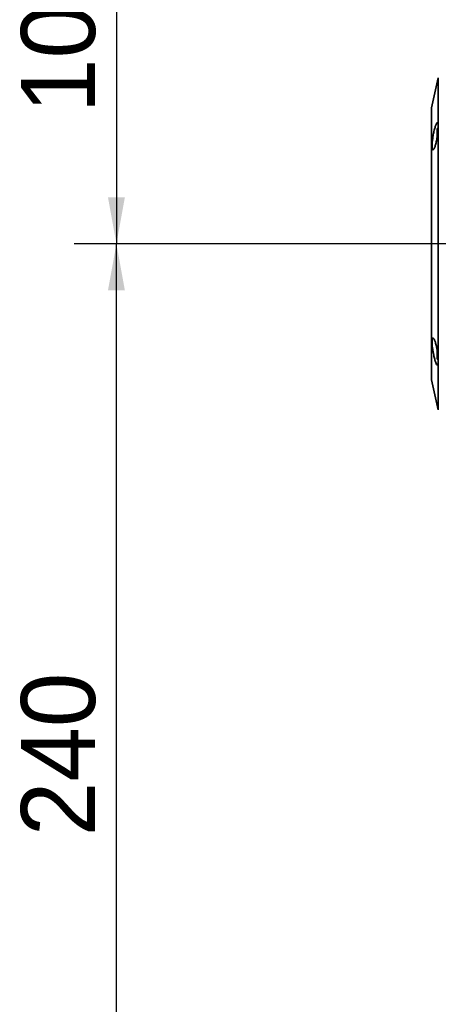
# Paper-space layout '图纸1' of a CAD drawing. Header units: millimetres. Extents: x 98 to 175, y 94 to 269.
# Tile 9 of 13: x 98 to 118, y 190 to 236. Entities that reach past the tile are written whole.
import ezdxf

# ---------------------------------------------------------------- set-up
doc = ezdxf.new("R2010")
doc.units = ezdxf.units.MM
doc.layers.add('标注层', color=150, linetype='Continuous')
doc.styles.add('SLDTEXTSTYLE1', font='ARIAL.TTF', dxfattribs={"width": 0.948})
doc.dimstyles.new('SLDDIMSTYLE0', dxfattribs={"dimtxt": 3.5, "dimasz": 2.2, "dimexe": 0, "dimexo": 0.0625, "dimgap": 0.875, "dimtad": 2, "dimlfac": 5, "dimrnd": 1e-09, "dimzin": 12, "dimdsep": 46, "dimtxsty": 'SLDTEXTSTYLE1', "dimsah": 1, "dimcen": 0.09, "dimadec": 0, "dimazin": 3, "dimtfac": 1, "dimtdec": 3, "dimtofl": 0, "dimtmove": 0, "dimatfit": 3, "dimfxl": 0, "dimfrac": 2, "dimtolj": 1, "dimtzin": 12, "dimarcsym": 0})

# ---------------------------------------------------------------- blocks, each defined once
blk = doc.blocks.new('_D_4')
at = {"layer": '标注层'}
for p, q in [((124.726, 225.754), (100.56, 225.754)), ((102.56, 177.754), (102.56, 225.754)), ((136.669, 177.754), (100.56, 177.754))]:
    blk.add_line(p, q, dxfattribs=at)
for points in [[(102.56, 225.754), (102.16, 223.554), (102.96, 223.554)], [(102.56, 177.754), (102.96, 179.954), (102.16, 179.954)]]:
    blk.add_solid(points, dxfattribs=at)
at = {"layer": '标注层', "insert": (98.048, 197.744), "char_height": 3.5, "attachment_point": 1, "rotation": 90, "style": 'SLDTEXTSTYLE1'}
blk.add_mtext('240', dxfattribs=at)
blk = doc.blocks.new('_D_5')
at = {"layer": '标注层'}
for p, q in [((145.126, 246.154), (100.56, 246.154)), ((102.56, 246.154), (102.56, 225.754)), ((124.726, 225.754), (100.56, 225.754))]:
    blk.add_line(p, q, dxfattribs=at)
for points in [[(102.56, 246.154), (102.16, 243.954), (102.96, 243.954)], [(102.56, 225.754), (102.96, 227.954), (102.16, 227.954)]]:
    blk.add_solid(points, dxfattribs=at)
at = {"layer": '标注层', "insert": (98.048, 231.943), "char_height": 3.5, "attachment_point": 1, "rotation": 90, "style": 'SLDTEXTSTYLE1'}
blk.add_mtext('102', dxfattribs=at)

psp = doc.layouts.new('图纸1')

# ---------------------------------------------------------------- linework, layer by layer
at = {"color": 7, "linetype": 'Continuous', "lineweight": 35}
for p, q in [((117.7742, 233.5977), (117.4567, 232.1866)), ((117.7202, 231.045), (117.7203, 231.045)), ((117.7202, 230.845), (117.7202, 231.045)), ((117.7203, 231.045), (117.7203, 230.845)), ((117.7202, 230.7536), (117.7202, 230.845)), ((117.7203, 230.845), (117.7202, 230.845)), ((117.7203, 230.845), (117.7203, 230.754)), ((117.7203, 220.6626), (117.7203, 220.7562)), ((117.7202, 220.4626), (117.7202, 220.6626)), ((117.7203, 220.6626), (117.7202, 220.6626)), ((117.7203, 220.4626), (117.7202, 220.4626)), ((117.7203, 220.4626), (117.7202, 220.4626)), ((117.7203, 220.6626), (117.7203, 220.4626)), ((117.4567, 219.321), (117.7742, 217.9099))]:
    psp.add_line(p, q, dxfattribs=at)
at = {"color": 7, "linetype": 'Continuous', "lineweight": 35, "flags": 128}
for points in [[(117.7742, 217.9099), (117.7742, 217.9121), (117.7744, 217.9654), (117.7745, 218.0892), (117.7746, 218.2824), (117.7748, 218.5432), (117.7749, 218.8694), (117.775, 219.2579), (117.7751, 219.7052), (117.7752, 220.2073), (117.7753, 220.7597), (117.7754, 221.3572), (117.7755, 221.9946), (117.7755, 222.666), (117.7756, 223.3654), (117.7756, 224.0864), (117.7756, 224.8226), (117.7757, 225.5671), (117.7756, 226.3134), (117.7756, 227.0545), (117.7756, 227.7839), (117.7756, 228.495), (117.7755, 229.1811), (117.7754, 229.8363), (117.7754, 230.4545), (117.7753, 231.0301), (117.7752, 231.5579), (117.7751, 232.0332), (117.775, 232.4516), (117.7748, 232.8093), (117.7747, 233.1031), (117.7746, 233.3304), (117.7744, 233.4891), (117.7743, 233.5777), (117.7742, 233.5977)], [(117.4539, 221.2519), (117.454, 221.7559), (117.4541, 222.3053), (117.4541, 222.8937), (117.4542, 223.5145), (117.4542, 224.1606), (117.4542, 224.8249), (117.4543, 225.4996), (117.4543, 226.1772), (117.4542, 226.8501), (117.4542, 227.5105), (117.4542, 228.151), (117.4541, 228.7643), (117.4541, 229.3436), (117.454, 229.8821), (117.4539, 230.3739), (117.4538, 230.8134), (117.4537, 231.1955), (117.4536, 231.5159), (117.4535, 231.7711), (117.4533, 231.9581), (117.4532, 232.0748), (117.4531, 232.1199), (117.453, 232.0928), (117.4528, 231.9939), (117.4527, 231.8244), (117.4526, 231.586), (117.4525, 231.2815), (117.4524, 230.9145), (117.4523, 230.4889), (117.4522, 230.0097), (117.4521, 229.4823), (117.4521, 228.9126), (117.452, 228.3072), (117.452, 227.6728), (117.4519, 227.0167), (117.4519, 226.3462), (117.4519, 225.6691), (117.4519, 224.9929), (117.4519, 224.3253), (117.452, 223.6739), (117.452, 223.0461), (117.4521, 222.449), (117.4521, 221.8893), (117.4522, 221.3734), (117.4523, 220.9071), (117.4524, 220.4958), (117.4525, 220.144), (117.4526, 219.8558), (117.4528, 219.6344), (117.4529, 219.4823), (117.453, 219.4013), (117.4531, 219.3923), (117.4533, 219.4553), (117.4534, 219.5897), (117.4535, 219.794), (117.4536, 220.0658), (117.4537, 220.402), (117.4538, 220.7989), (117.4539, 221.2519)], [(117.4567, 232.1866), (117.4568, 232.1778), (117.4569, 232.1074), (117.457, 231.9674), (117.4571, 231.7594), (117.4573, 231.4855), (117.4574, 231.1488), (117.4575, 230.7531), (117.4576, 230.3025), (117.4576, 229.8021), (117.4577, 229.2574), (117.4578, 228.6742), (117.4578, 228.0591), (117.4579, 227.4187), (117.4579, 226.7601), (117.4579, 226.0905), (117.4579, 225.4171), (117.4579, 224.7475), (117.4579, 224.0889), (117.4578, 223.4485), (117.4578, 222.8334), (117.4577, 222.2502), (117.4576, 221.7055), (117.4576, 221.2051), (117.4575, 220.7546), (117.4574, 220.3588), (117.4573, 220.0221), (117.4571, 219.7482), (117.457, 219.5402), (117.4569, 219.4002), (117.4568, 219.3298), (117.4567, 219.321)], [(117.7203, 230.754), (117.7203, 230.845), (117.7203, 230.9713), (117.7203, 231.0783), (117.7203, 231.1498), (117.7203, 231.175), (117.7202, 231.1498), (117.7202, 231.0783), (117.7202, 230.9713), (117.7202, 230.845), (117.7202, 230.7517)], [(117.7702, 231.2394), (117.7511, 231.2169), (117.7203, 231.175)], [(117.7202, 220.7561), (117.7202, 220.6626), (117.7202, 220.5363), (117.7202, 220.4293), (117.7202, 220.3577), (117.7203, 220.3326), (117.7203, 220.3577), (117.7203, 220.4293), (117.7203, 220.5363), (117.7203, 220.6626), (117.7203, 220.6626)], [(117.7203, 220.3326), (117.7511, 220.2907), (117.7603, 220.2796)]]:
    psp.add_lwpolyline(points, dxfattribs=at)
at = {"color": 7, "linetype": 'Continuous', "lineweight": 35}
for points, knots in [([(117.5341, 230.8589), (117.5406, 230.895), (117.5539, 230.9683), (117.5765, 231.0735), (117.6004, 231.1727), (117.625, 231.2617), (117.6498, 231.3396), (117.6738, 231.4027), (117.6967, 231.4497), (117.7173, 231.4783), (117.7354, 231.4881), (117.7503, 231.4789), (117.762, 231.4511), (117.7699, 231.4065), (117.7742, 231.3458), (117.7747, 231.2723), (117.7716, 231.1866), (117.765, 231.0928), (117.7549, 230.9917), (117.7418, 230.8872), (117.7256, 230.7806), (117.7068, 230.6759), (117.6857, 230.5747), (117.6629, 230.4809), (117.6387, 230.3963), (117.6141, 230.3246), (117.5894, 230.2673), (117.5658, 230.2274), (117.5438, 230.2056), (117.5247, 230.203), (117.5087, 230.2197), (117.4967, 230.2541), (117.4889, 230.3057), (117.4856, 230.3712), (117.4867, 230.4499), (117.4919, 230.5378), (117.5013, 230.6343), (117.5125, 230.7218), (117.5238, 230.7974), (117.5307, 230.8384), (117.5341, 230.8589)], [0, 0, 0, 0, 0.0270688, 0.0549331, 0.0819979, 0.1098293, 0.1372143, 0.1653924, 0.192773, 0.2209696, 0.2479553, 0.2757573, 0.302165, 0.3293691, 0.3552627, 0.3819235, 0.4075495, 0.4339165, 0.4595978, 0.486005, 0.512038, 0.5387968, 0.5653654, 0.5926747, 0.6197798, 0.6476525, 0.6750721, 0.7032908, 0.7306151, 0.7587617, 0.7855553, 0.8131694, 0.8392262, 0.866072, 0.8915769, 0.9178273, 0.9432586, 0.9694052, 0.9846314, 1, 1, 1, 1]), ([(117.5341, 220.6487), (117.5229, 220.7197), (117.5005, 220.8618), (117.4849, 221.0546), (117.4862, 221.2027), (117.5047, 221.2914), (117.5373, 221.313), (117.5806, 221.264), (117.6297, 221.1464), (117.6788, 220.9708), (117.722, 220.7578), (117.7543, 220.5346), (117.7728, 220.3288), (117.7763, 220.1633), (117.7651, 220.0542), (117.7404, 220.0113), (117.704, 220.0391), (117.6589, 220.1365), (117.6094, 220.2953), (117.5658, 220.4764), (117.5432, 220.5995), (117.5341, 220.6487)], [0, 0, 0, 0, 0.0528738, 0.1057884, 0.1577859, 0.2092996, 0.2613889, 0.3147824, 0.3695573, 0.4251517, 0.4806779, 0.5353612, 0.5888613, 0.6413377, 0.6933089, 0.7454345, 0.7983083, 0.8522849, 0.907339, 0.9629911, 1, 1, 1, 1])]:
    psp.add_open_spline(points, degree=3, knots=knots, dxfattribs=at)

# ---------------------------------------------------------------- dimensions: what is measured, and where the dimension line sits
at = {"layer": '标注层'}
for p1, picture, middle in [((145.1258, 246.1537), '_D_5', (102.5596, 235.9538)), ((136.669, 177.7544), '_D_4', (102.5596, 201.7541))]:
    dim = psp.add_linear_dim(base=(102.5596, 225.7538), p1=p1, p2=(124.7259, 225.7538), angle=90, dimstyle='SLDDIMSTYLE0', dxfattribs=at)
    dim.commit()
    dim.dimension.update_dxf_attribs({"geometry": picture, "text_midpoint": middle, "dimtype": 160})

doc.saveas('drawing.dxf')
